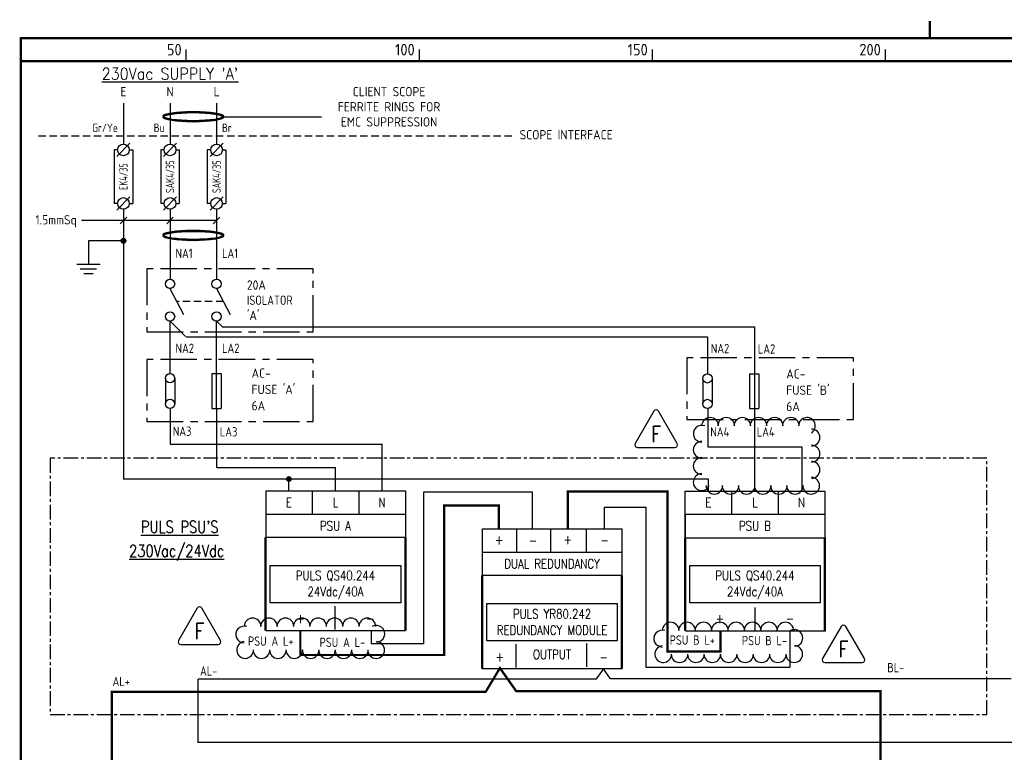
# Model space of a CAD drawing. Extents: x 0 to 408, y 0 to 275.
# Tile 1 of 2: x 14 to 225, y 118 to 275. Entities that reach past the tile are written whole.
import ezdxf
from ezdxf.enums import TextEntityAlignment as Align

# ---------------------------------------------------------------- set-up
doc = ezdxf.new("R2010")
doc.units = 0
doc.header["$LTSCALE"] = 0.25
doc.header["$MEASUREMENT"] = 0
doc.linetypes.add('CENTER', pattern=[2, 1.25, -0.25, 0.25, -0.25])
doc.linetypes.add('HIDDEN', pattern=[9.524999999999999, 6.35, -3.175])
doc.layers.get('0').update_dxf_attribs({"linetype": 'CONTINUOUS'})
for name, color, linetype in [('00-DRG_FRAME', 12, 'CONTINUOUS'), ('01-DRAW', 7, 'CONTINUOUS'), ('02-TEXT', 2, 'CONTINUOUS'), ('035', 7, 'CONTINUOUS'), ('035-TEXT', 2, 'CONTINUOUS'), ('CATALOGUE', 2, 'CONTINUOUS'), ('LOCATION', 2, 'CONTINUOUS'), ('RECORD', 2, 'CONTINUOUS'), ('SNA', 2, 'CONTINUOUS'), ('TECHDATA', 2, 'CONTINUOUS'), ('TEXT', 2, 'CONTINUOUS'), ('TPOL', 3, 'CONTINUOUS'), ('ZONE', 2, 'CONTINUOUS')]:
    doc.layers.add(name, color=color, linetype=linetype)
doc.styles.add('CATALOGU', font='ROMANS.shx', dxfattribs={"width": 0.8, "height": 2.5})
doc.styles.add('ISO', font='iso.shx', dxfattribs={"height": 2.5})
doc.styles.add('LOCATION', font='ROMANS.shx', dxfattribs={"width": 0.8, "height": 2.5})
doc.styles.add('PINS', font='ROMANS.shx', dxfattribs={"width": 0.8, "height": 2.5})
doc.styles.add('REFERENC', font='ROMANS.shx', dxfattribs={"width": 0.8, "height": 2.5})
doc.styles.add('ROMAND', font='ROMAND')
doc.styles.add('ROMANS', font='romans.shx', dxfattribs={"width": 0.8})
doc.styles.add('SYMBOL', font='romans.shx', dxfattribs={"width": 0.8})
doc.styles.add('TECHDATA', font='ROMANS.shx', dxfattribs={"width": 0.8, "height": 2.5})
doc.styles.add('ZONE', font='ROMANS.shx', dxfattribs={"width": 0.8, "height": 2.5})

# ---------------------------------------------------------------- blocks, each defined once
blk = doc.blocks.new('H41-51-ISOL')
at = {"layer": '035'}
for p, q in [((-0.0548128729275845, -1.998663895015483), (2.870187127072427, -7.598663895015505)), ((10, -1.999999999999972), (12.92500000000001, -7.599999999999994))]:
    blk.add_line(p, q, dxfattribs=at)
at = {"layer": '035', "color": 6, "linetype": 'CENTER', "ltscale": 25}
blk.add_lwpolyline([(-5, -11.24999999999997), (30.75, -11.24999999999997), (30.75, 2.250000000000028), (-5, 2.250000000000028)], close=True, dxfattribs=at)
at = {"layer": '035'}
for centre in [(0, -1), (10, -1), (0, -8), (10, -8)]:
    blk.add_circle(centre, 1, dxfattribs=at)
at = {"layer": '035-TEXT', "color": 3, "linetype": 'HIDDEN'}
blk.add_line((11.46198577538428, -4.798663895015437), (1.40768712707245, -4.798663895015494), dxfattribs=at)
at = {"layer": '035-TEXT', "color": 4, "style": 'ISO', "width": 0.9}
blk.add_text('ISOLATOR', height=2, dxfattribs=at).set_placement((16.5, -5.499999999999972))
at = {"layer": '035-TEXT', "color": 4, "style": 'ISO'}
for tag, p in [('RATING', (16.5, -2.249999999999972)), ('ISOLATOR', (16.5, -8.749999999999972))]:
    blk.add_attdef(tag, p, '', height=2, dxfattribs=at)
blk = doc.blocks.new('EARTH')
for p, q in [((-0.5, 0), (0.5, 0)), ((-0.3500000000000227, -0.1999999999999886), (0.3500000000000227, -0.1999999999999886)), ((-0.1999999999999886, -0.3999999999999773), (0.2000000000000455, -0.3999999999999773))]:
    blk.add_line(p, q)
blk = doc.blocks.new('DOT')
for radius in [0.75, 0.65, 0.55, 0.4500000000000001, 0.3500000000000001, 0.2500000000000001, 0.1500000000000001, 0.0500000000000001]:
    blk.add_circle((0, 0), radius)
blk = doc.blocks.new('POWECMOD')
for p, q in [((1, -1), (29, -1)), ((1, -9), (1, -1)), ((29, -1), (29, -9)), ((29, -9), (1, -9))]:
    blk.add_line(p, q)
at = {"layer": 'CATALOGUE', "style": 'CATALOGU', "width": 0.8, "flags": 1}
blk.add_attdef('CATALOGUE', (30, -4), '', height=1, dxfattribs=at)
at = {"layer": 'LOCATION', "style": 'LOCATION', "width": 0.8, "flags": 1}
blk.add_attdef('LOCATION', (30, -7), '', height=1, dxfattribs=at)
at = {"layer": 'RECORD', "style": 'REFERENC', "width": 0.8, "flags": 1}
blk.add_attdef('RECORD', (30, -5.5), '', height=1, dxfattribs=at)
at = {"layer": 'SNA', "style": 'SYMBOL', "width": 0.8, "flags": 1}
blk.add_attdef('SNA', (30, -2.5), '', height=1, dxfattribs=at)
at = {"layer": 'TECHDATA', "style": 'TECHDATA', "width": 0.8}
for tag, p in [('TECHDATA01', (15, -3.25)), ('TECHDATA02', (15, -6.75))]:
    blk.add_attdef(tag, text='', height=2, dxfattribs=at).set_placement(p, align=Align.MIDDLE)
at = {"layer": 'ZONE', "style": 'ZONE', "width": 0.8, "flags": 1}
blk.add_attdef('ZONE', (30, -8.5), '', height=1, dxfattribs=at)
blk = doc.blocks.new('TRI-D')
at = {"layer": '01-DRAW'}
blk.add_lwpolyline([(-0.2598076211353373, 2.55000000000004), (-2.338268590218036, -1.050000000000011, 0.5773502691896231), (-2.078460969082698, -1.500000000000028), (2.078460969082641, -1.500000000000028, 0.5773502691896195), (2.338268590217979, -1.050000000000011), (0.2598076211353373, 2.55000000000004, 0.5773502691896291)], format="xyb", close=True, dxfattribs=at)
at = {"layer": '02-TEXT', "color": 2, "style": 'ROMANS', "width": 0.7999999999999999}
blk.add_text('F', height=1.8, dxfattribs=at).set_placement((0, 0), align=Align.MIDDLE)
blk = doc.blocks.new('*U22')
at = {"color": 0, "linetype": 'ByBlock', "lineweight": -2}
for centre, start, end in [((-11.77903194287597, 4.740673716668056), 67.53970903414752, 270), ((-9.979031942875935, 6.404133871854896), 0, 180), ((-6.51557178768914, 6.404133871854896), 0, 180), ((-3.052111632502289, 6.404133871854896), 0, 180), ((0.4113485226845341, 6.404133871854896), 0, 180), ((3.874808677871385, 6.404133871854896), 0, 180), ((7.338268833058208, 6.404133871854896), 0, 180), ((10.80172898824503, 6.404133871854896), 302.8844177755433, 180), ((11.77903194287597, 3.917976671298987), 270, 90), ((-11.77903194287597, 1.277213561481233), 90, 270), ((11.77903194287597, 0.4545165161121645), 270, 90), ((-11.77903194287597, -2.18624659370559), 90, 270), ((11.77903194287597, -3.008943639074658), 270, 90), ((-11.77903194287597, -5.649706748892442), 90, 335.2205681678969), ((11.71076202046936, -6.404133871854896), 180, 87.82637953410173), ((-9.069998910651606, -6.404133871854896), 180, 0), ((-5.606538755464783, -6.404133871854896), 180, 0), ((-2.143078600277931, -6.404133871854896), 180, 0), ((1.320381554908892, -6.404133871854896), 180, 0), ((4.783841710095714, -6.404133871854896), 180, 0), ((8.247301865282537, -6.404133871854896), 180, 0)]:
    blk.add_arc(centre, 1.8, start, end, dxfattribs=at)
blk = doc.blocks.new('*U23')
at = {"color": 0, "linetype": 'ByBlock', "lineweight": -2}
for centre, start, end in [((-12.38058214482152, 2.515909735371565), 0, 180), ((-8.8655312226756, 2.515909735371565), 0, 180), ((-5.350480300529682, 2.515909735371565), 0, 180), ((-1.835429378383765, 2.515909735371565), 0, 180), ((1.679621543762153, 2.515909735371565), 0, 180), ((5.19467246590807, 2.515909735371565), 0, 180), ((8.709723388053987, 2.515909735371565), 0, 180), ((12.2247743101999, 2.515909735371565), 0, 180), ((-14.18058214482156, 0.8008588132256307), 72.32726803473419, 270), ((14.18058214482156, 0.9566666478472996), 270, 119.9746935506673), ((-13.98229977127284, -2.515909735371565), 96.3243587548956, 0), ((14.1381076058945, -2.515909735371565), 180, 88.64786793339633), ((-10.46724884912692, -2.515909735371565), 180, 0), ((-6.952197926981, -2.515909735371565), 180, 0), ((-3.437147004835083, -2.515909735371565), 180, 0), ((0.0779039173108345, -2.515909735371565), 180, 0), ((3.592954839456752, -2.515909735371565), 180, 0), ((7.108005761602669, -2.515909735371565), 180, 0), ((10.62305668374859, -2.515909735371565), 180, 0)]:
    blk.add_arc(centre, 1.8, start, end, dxfattribs=at)
blk = doc.blocks.new('*U24')
at = {"color": 0, "linetype": 'ByBlock', "lineweight": -2}
for centre, start, end in [((-12.38058214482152, 2.515909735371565), 0, 180), ((-8.8655312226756, 2.515909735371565), 0, 180), ((-5.350480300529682, 2.515909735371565), 0, 180), ((-1.835429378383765, 2.515909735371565), 0, 180), ((1.679621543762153, 2.515909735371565), 0, 180), ((5.19467246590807, 2.515909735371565), 0, 180), ((8.709723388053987, 2.515909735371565), 0, 180), ((12.2247743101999, 2.515909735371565), 0, 180), ((-14.18058214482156, 0.8008588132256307), 72.32726803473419, 270), ((14.18058214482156, 0.9566666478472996), 270, 119.9746935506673), ((-13.98229977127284, -2.515909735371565), 96.3243587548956, 0), ((14.1381076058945, -2.515909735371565), 180, 88.64786793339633), ((-10.46724884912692, -2.515909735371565), 180, 0), ((-6.952197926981, -2.515909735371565), 180, 0), ((-3.437147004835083, -2.515909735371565), 180, 0), ((0.0779039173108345, -2.515909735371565), 180, 0), ((3.592954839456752, -2.515909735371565), 180, 0), ((7.108005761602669, -2.515909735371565), 180, 0), ((10.62305668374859, -2.515909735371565), 180, 0)]:
    blk.add_arc(centre, 1.8, start, end, dxfattribs=at)

msp = doc.modelspace()

# ---------------------------------------------------------------- hatches: boundary and pattern name
at = {"layer": '035'}
h = msp.add_hatch(dxfattribs=at)
h.set_pattern_fill('ANSI31', color=256, scale=1.400296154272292, style=0)
h.set_pattern_definition([(45, (-126.9708869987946, 0.8325379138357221), (-0.1237698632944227, 0.1237698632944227), [])])
edge = h.paths.add_edge_path()
edge.add_ellipse((51.5, 254.7554272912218), major_axis=(-6.5, 0), ratio=0.1529112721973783, start_angle=186.9188041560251, end_angle=356.3932740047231)
edge.add_line((45.49054833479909, 255.1342181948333), (45.49054833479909, 254.8733636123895))
edge.add_ellipse((51.5, 254.4945727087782), major_axis=(-6.5, 0), ratio=0.1529112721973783, start_angle=186.9188041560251, end_angle=356.3932740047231, ccw=False)
edge.add_line((56.59156986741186, 255.1124159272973), (56.59156986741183, 255.373270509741))
edge = h.paths.add_edge_path()
edge.add_ellipse((51.5, 254.4945727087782), major_axis=(-6.5, 0), ratio=0.1529112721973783, start_angle=3.606725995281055, end_angle=173.0811958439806)
edge.add_line((56.59156986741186, 253.876729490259), (56.59156986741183, 254.1375840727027))
edge.add_ellipse((51.5, 254.7554272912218), major_axis=(-6.5, 0), ratio=0.1529112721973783, start_angle=3.6067259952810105, end_angle=173.0811958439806, ccw=False)
edge.add_line((45.49054833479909, 254.3766363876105), (45.49054833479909, 254.1157818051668))
edge = h.paths.add_edge_path()
edge.add_ellipse((51.5, 254.7554272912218), major_axis=(-6.5, 0), ratio=0.1529112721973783, start_angle=1.1595521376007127, end_angle=3.6067259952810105, ccw=False)
edge.add_ellipse((51.5, 254.4945727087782), major_axis=(-6.5, 0), ratio=0.1529112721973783, start_angle=358.840447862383, end_angle=360)
edge.add_ellipse((51.5, 254.4945727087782), major_axis=(-6.5, 0), ratio=0.1529112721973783, start_angle=0, end_angle=3.606725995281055)
edge.add_line((45.49054833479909, 254.1157818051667), (45.49054833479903, 254.3766363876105))
edge = h.paths.add_edge_path()
edge.add_ellipse((51.5, 254.7554272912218), major_axis=(-6.5, 0), ratio=0.1529112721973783, start_angle=356.3932740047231, end_angle=360)
edge.add_ellipse((51.5, 254.7554272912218), major_axis=(-6.5, 0), ratio=0.1529112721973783, start_angle=0, end_angle=1.159552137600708)
edge.add_ellipse((51.5, 254.4945727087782), major_axis=(-6.5, 0), ratio=0.1529112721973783, start_angle=356.3932740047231, end_angle=358.840447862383, ccw=False)
edge.add_line((45.49054833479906, 254.8733636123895), (45.49054833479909, 255.1342181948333))
edge = h.paths.add_edge_path()
edge.add_ellipse((51.5, 254.4945727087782), major_axis=(-6.5, 0), ratio=0.1529112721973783, start_angle=173.0811958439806, end_angle=180.0000000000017)
edge.add_ellipse((51.5, 254.4945727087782), major_axis=(-6.5, 0), ratio=0.1529112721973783, start_angle=180.0000000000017, end_angle=181.1595521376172)
edge.add_ellipse((51.5, 254.7554272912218), major_axis=(-6.5, 0), ratio=0.1529112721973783, start_angle=173.0811958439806, end_angle=178.8404478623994, ccw=False)
edge.add_line((56.59156986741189, 254.1375840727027), (56.59156986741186, 253.8767294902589))
edge = h.paths.add_edge_path()
edge.add_ellipse((51.5, 254.7554272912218), major_axis=(-6.5, 0), ratio=0.1529112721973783, start_angle=180.0000000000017, end_angle=186.9188041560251)
edge.add_line((56.59156986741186, 255.373270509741), (56.59156986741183, 255.1124159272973))
edge.add_ellipse((51.5, 254.4945727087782), major_axis=(-6.5, 0), ratio=0.1529112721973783, start_angle=181.1595521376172, end_angle=186.9188041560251, ccw=False)
edge.add_ellipse((51.5, 254.7554272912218), major_axis=(-6.5, 0), ratio=0.1529112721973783, start_angle=178.8404478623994, end_angle=180.0000000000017)
h = msp.add_hatch(dxfattribs=at)
h.set_pattern_fill('ANSI31', color=256, scale=1.400296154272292, style=0)
h.set_pattern_definition([(45, (-126.9708869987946, -24.63513487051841), (-0.1237698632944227, 0.1237698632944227), [])])
edge = h.paths.add_edge_path()
edge.add_ellipse((51.5, 229.2877545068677), major_axis=(-6.5, 0), ratio=0.1529112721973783, start_angle=186.9188041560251, end_angle=356.3932740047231)
edge.add_line((45.49054833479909, 229.6665454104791), (45.49054833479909, 229.4056908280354))
edge.add_ellipse((51.5, 229.026899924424), major_axis=(-6.5, 0), ratio=0.1529112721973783, start_angle=186.9188041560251, end_angle=356.3932740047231, ccw=False)
edge.add_line((56.59156986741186, 229.6447431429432), (56.59156986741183, 229.9055977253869))
edge = h.paths.add_edge_path()
edge.add_ellipse((51.5, 229.026899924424), major_axis=(-6.5, 0), ratio=0.1529112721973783, start_angle=3.606725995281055, end_angle=173.0811958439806)
edge.add_line((56.59156986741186, 228.4090567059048), (56.59156986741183, 228.6699112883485))
edge.add_ellipse((51.5, 229.2877545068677), major_axis=(-6.5, 0), ratio=0.1529112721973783, start_angle=3.6067259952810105, end_angle=173.0811958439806, ccw=False)
edge.add_line((45.49054833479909, 228.9089636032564), (45.49054833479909, 228.6481090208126))
edge = h.paths.add_edge_path()
edge.add_ellipse((51.5, 229.2877545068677), major_axis=(-6.5, 0), ratio=0.1529112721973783, start_angle=1.1595521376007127, end_angle=3.6067259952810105, ccw=False)
edge.add_ellipse((51.5, 229.026899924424), major_axis=(-6.5, 0), ratio=0.1529112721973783, start_angle=358.840447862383, end_angle=360)
edge.add_ellipse((51.5, 229.026899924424), major_axis=(-6.5, 0), ratio=0.1529112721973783, start_angle=0, end_angle=3.606725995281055)
edge.add_line((45.49054833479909, 228.6481090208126), (45.49054833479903, 228.9089636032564))
edge = h.paths.add_edge_path()
edge.add_ellipse((51.5, 229.2877545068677), major_axis=(-6.5, 0), ratio=0.1529112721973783, start_angle=356.3932740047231, end_angle=360)
edge.add_ellipse((51.5, 229.2877545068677), major_axis=(-6.5, 0), ratio=0.1529112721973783, start_angle=0, end_angle=1.159552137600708)
edge.add_ellipse((51.5, 229.026899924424), major_axis=(-6.5, 0), ratio=0.1529112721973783, start_angle=356.3932740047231, end_angle=358.840447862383, ccw=False)
edge.add_line((45.49054833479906, 229.4056908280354), (45.49054833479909, 229.6665454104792))
edge = h.paths.add_edge_path()
edge.add_ellipse((51.5, 229.026899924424), major_axis=(-6.5, 0), ratio=0.1529112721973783, start_angle=173.0811958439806, end_angle=180.0000000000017)
edge.add_ellipse((51.5, 229.026899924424), major_axis=(-6.5, 0), ratio=0.1529112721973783, start_angle=180.0000000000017, end_angle=181.1595521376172)
edge.add_ellipse((51.5, 229.2877545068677), major_axis=(-6.5, 0), ratio=0.1529112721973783, start_angle=173.0811958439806, end_angle=178.8404478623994, ccw=False)
edge.add_line((56.59156986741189, 228.6699112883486), (56.59156986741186, 228.4090567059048))
edge = h.paths.add_edge_path()
edge.add_ellipse((51.5, 229.2877545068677), major_axis=(-6.5, 0), ratio=0.1529112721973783, start_angle=180.0000000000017, end_angle=186.9188041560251)
edge.add_line((56.59156986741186, 229.9055977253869), (56.59156986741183, 229.6447431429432))
edge.add_ellipse((51.5, 229.026899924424), major_axis=(-6.5, 0), ratio=0.1529112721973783, start_angle=181.1595521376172, end_angle=186.9188041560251, ccw=False)
edge.add_ellipse((51.5, 229.2877545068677), major_axis=(-6.5, 0), ratio=0.1529112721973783, start_angle=178.8404478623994, end_angle=180.0000000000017)

# ---------------------------------------------------------------- linework, layer by layer
for p, q in [((46.50993251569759, 210.78367308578), (49.85603124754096, 207.4682725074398)), ((56.55413201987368, 210.704768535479), (57.67833197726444, 209.5805685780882)), ((57.7040966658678, 209.5650106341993), (171.8752717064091, 209.5650106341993)), ((171.8752717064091, 209.5650106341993), (171.8752717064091, 174.2437385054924)), ((49.93214592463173, 207.4032458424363), (161.8244820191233, 207.4032458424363)), ((161.8244820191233, 207.4032458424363), (161.8244820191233, 199.4293189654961)), ((161.8992823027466, 191.9508275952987), (161.8992823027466, 183.7816412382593)), ((46.51308141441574, 184.3519737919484), (92.06914121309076, 184.3519737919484)), ((92.04106317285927, 174.353448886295), (92.04106317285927, 184.3534488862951)), ((161.8992823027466, 183.7816412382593), (182.0599348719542, 183.7816412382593)), ((182.0599348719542, 183.7816412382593), (182.0599348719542, 174.2634149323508)), ((56.52067945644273, 179.3481747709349), (82.06154317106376, 179.3481747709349)), ((82.04106317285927, 174.353448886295), (82.04106317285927, 179.353448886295)), ((162.0410631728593, 176.853448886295), (36.49999999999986, 176.853448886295)), ((72.00789860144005, 174.3696884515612), (72.00789860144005, 176.853448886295)), ((162.0410631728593, 174.353448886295), (162.0410631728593, 176.853448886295)), ((67.03100654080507, 174.3613034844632), (67.03100654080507, 163.8011386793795)), ((67.04896177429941, 174.3696884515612), (76.96683542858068, 174.3696884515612)), ((76.9999999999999, 174.353448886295), (76.9999999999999, 169.353448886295)), ((77.04751967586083, 174.3381345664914), (97.00131945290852, 174.3381345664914)), ((86.9999999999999, 174.353448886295), (86.9999999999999, 169.353448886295)), ((97.00131945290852, 174.3381345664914), (97.00131945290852, 162.9222587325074)), ((100.9560254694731, 141.6217318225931), (100.9560254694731, 174.1181368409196)), ((100.9560254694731, 174.1181368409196), (124.2304777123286, 174.1181368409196)), ((124.2304777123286, 174.1181368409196), (124.2304777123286, 166.0672256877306)), ((156.9935797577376, 163.690339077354), (156.9935797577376, 174.2907952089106)), ((156.9935797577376, 174.2907952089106), (187.0202111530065, 174.2907952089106)), ((166.9999999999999, 174.353448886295), (166.9999999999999, 169.353448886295)), ((176.9999999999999, 174.353448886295), (176.9999999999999, 169.353448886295)), ((187.0202111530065, 174.2907952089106), (187.0202111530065, 162.8749193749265)), ((66.9999999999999, 169.353448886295), (96.9999999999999, 169.353448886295)), ((139.7531258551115, 166.129709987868), (139.7531258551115, 170.8138764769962)), ((139.7531258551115, 170.8138764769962), (148.5593588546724, 170.8138764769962)), ((148.5593588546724, 170.8138764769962), (148.5593588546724, 136.5257777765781)), ((156.9935797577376, 169.3503111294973), (156.9935797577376, 163.690339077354)), ((156.9999999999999, 169.353448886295), (186.9999999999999, 169.353448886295)), ((113.5042019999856, 166.2110097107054), (113.5042019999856, 155.6508449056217)), ((113.5143963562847, 166.2178028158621), (143.4930618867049, 166.2178028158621)), ((139.846809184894, 166.129709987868), (120.8290932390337, 166.129709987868)), ((120.85380955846, 166.263112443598), (120.85380955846, 161.263112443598)), ((128.1177144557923, 166.2472051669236), (128.1177144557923, 161.2472051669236)), ((135.7755569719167, 166.2338532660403), (135.7755569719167, 161.2338532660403)), ((143.4745149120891, 166.1878407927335), (143.4745149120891, 154.7719649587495)), ((67.04214005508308, 164.3964596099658), (97.02080558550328, 164.3964596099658)), ((157.0362993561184, 164.2704262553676), (187.1588624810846, 164.2704262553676)), ((113.4731954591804, 161.2031551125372), (143.4731954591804, 161.2031551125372)), ((113.5153355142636, 156.2461658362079), (143.4940010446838, 156.2461658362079)), ((81.87551349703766, 149.5944473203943), (81.87551349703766, 144.5944473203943)), ((171.9999999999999, 149.353448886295), (171.9999999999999, 144.353448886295)), ((67.0267057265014, 144.3766335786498), (97.0053712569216, 144.3766335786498)), ((89.68474985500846, 144.2565754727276), (89.68474985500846, 141.621731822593)), ((157.0742440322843, 144.3464792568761), (187.1278562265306, 144.3464792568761)), ((179.5628731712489, 136.4933539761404), (179.5628731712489, 144.311789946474)), ((89.68474985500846, 141.621731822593), (100.9560254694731, 141.6217318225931)), ((135.8703353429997, 141.5734384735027), (135.8703353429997, 136.5734384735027)), ((120.668708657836, 141.4536737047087), (120.668708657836, 136.4536737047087)), ((113.4999011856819, 136.2263398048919), (143.4785667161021, 136.2263398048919)), ((138, 134), (139.6059186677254, 136.1874408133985)), ((141, 134.0000000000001), (139.5022986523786, 136.1346369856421)), ((148.5593588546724, 136.5257777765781), (179.4748576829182, 136.5257777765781)), ((52.49851042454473, 133.973676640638), (52.49851042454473, 120.3897437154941)), ((227, 134), (141, 134.0000000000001))]:
    msp.add_line(p, q)
at = {"lineweight": -2}
msp.add_line((52.51789530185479, 134), (138, 134), dxfattribs=at)
at = {"color": 6, "linetype": 'CENTER', "ltscale": 10}
msp.add_lwpolyline([(20.78223812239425, 126.353448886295), (221.7836381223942, 126.353448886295), (221.7836381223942, 181.353448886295), (20.78223812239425, 181.353448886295)], close=True, dxfattribs=at)
at = {"const_width": 0.625}
msp.add_lwpolyline([(71.69539860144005, 176.8811920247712, 1), (72.32039860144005, 176.8811920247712, 1)], format="xyb", close=True, dxfattribs=at)
at = {"const_width": 0.5}
for points in [[(131.8837261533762, 166.129709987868), (131.8837261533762, 174.1864763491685), (153.2435253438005, 174.1864763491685), (153.2435253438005, 139.8983776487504), (164.5792082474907, 139.8983776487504), (164.5792082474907, 144.3014941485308)], [(66.9999999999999, 164.353448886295), (66.9999999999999, 144.353448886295)], [(96.9999999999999, 164.353448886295), (96.9999999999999, 144.353448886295)], [(156.9999999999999, 164.353448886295), (156.9999999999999, 144.353448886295)], [(186.9999999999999, 164.353448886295), (186.9999999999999, 144.353448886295)], [(113.4731954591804, 156.2031551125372), (113.4731954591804, 136.2031551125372)], [(143.4731954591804, 156.2031551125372), (143.4731954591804, 136.2031551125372)]]:
    msp.add_lwpolyline(points, dxfattribs=at)
at = {"lineweight": 80, "const_width": 0.5}
msp.add_lwpolyline([(74.46120876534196, 144.2565754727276), (74.46120876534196, 139.1332683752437), (105.3474315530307, 139.1332683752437), (105.3474315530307, 171.1905327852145), (117.0578477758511, 171.1905327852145), (117.0578477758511, 166.2136058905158)], dxfattribs=at)
at = {"lineweight": -2, "const_width": 0.5}
msp.add_lwpolyline([(186.3773748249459, 105.006740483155), (189.304978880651, 107.9343445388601), (198.9660722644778, 107.9343445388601), (198.9660722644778, 131.3551769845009), (120.7990439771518, 131.3551769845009), (117.2859191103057, 136.3321038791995), (114.2119348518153, 131.2087967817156), (33.99999999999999, 131.2087967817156), (33.99999999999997, 108), (43.99999999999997, 108), (47, 105)], dxfattribs=at)
at = {"layer": '00-DRG_FRAME'}
for p, q in [((50, 266.5), (50, 269)), ((100, 266.5), (100, 269)), ((150, 266.5), (150, 269)), ((200, 266.5), (200, 269))]:
    msp.add_line(p, q, dxfattribs=at)
at = {"layer": '00-DRG_FRAME', "const_width": 0.5}
for points in [[(209.5, 271.5), (209.5, 275.18)], [(209.5, 271.5), (209.5, 275.18)], [(14.5, 266.5), (404.4999999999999, 266.5)]]:
    msp.add_lwpolyline(points, dxfattribs=at)
msp.add_lwpolyline([(14.5, 0.5), (404.5, 0.5), (404.5, 271.5), (14.5, 271.5)], close=True, dxfattribs=at)
at = {"layer": '035'}
for p, q in [((36.5, 257.5), (36.5, 248.75)), ((46.5, 257.5), (46.5, 248.75)), ((56.5, 257.5), (56.5, 248.75)), ((45, 254.7554272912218), (45, 254.4945727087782)), ((58, 254.7554272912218), (58, 254.4945727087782)), ((34.5, 247.5), (34.5, 236)), ((35.25, 247.5), (34.5, 247.5)), ((37.91421356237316, 248.9142135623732), (35.08578643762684, 246.0857864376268)), ((37.75, 247.5), (38.5, 247.5)), ((38.5, 247.5), (38.5, 236)), ((45.25, 247.5), (44.5, 247.5)), ((44.5, 247.5), (44.5, 236)), ((47.91421356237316, 248.9142135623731), (45.08578643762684, 246.0857864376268)), ((47.75, 247.5), (48.5, 247.5)), ((48.5, 247.5), (48.5, 236)), ((54.5, 247.5), (54.5, 236)), ((55.25, 247.5), (54.5, 247.5)), ((57.91421356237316, 248.9142135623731), (55.08578643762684, 246.0857864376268)), ((57.75, 247.5), (58.5, 247.5)), ((58.5, 247.5), (58.5, 236)), ((37.91421356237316, 237.4142135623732), (35.08578643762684, 234.5857864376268)), ((47.91421356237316, 237.4142135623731), (45.08578643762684, 234.5857864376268)), ((57.91421356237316, 237.4142135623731), (55.08578643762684, 234.5857864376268)), ((35.25, 236), (34.5, 236)), ((36.49999999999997, 234.75), (36.49999999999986, 176.853448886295)), ((37.75, 236), (38.5, 236)), ((45.25, 236), (44.5, 236)), ((46.5, 234.75), (46.5, 219.75)), ((47.75, 236), (48.5, 236)), ((55.25, 236), (54.5, 236)), ((56.5, 234.75), (56.5, 219.75)), ((57.75, 236), (58.5, 236)), ((45, 229.2877545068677), (45, 229.026899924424)), ((58, 229.2877545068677), (58, 229.026899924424)), ((29, 228), (29, 223)), ((36.49999999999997, 228), (29, 228)), ((46.5, 199.5), (46.5, 210.75)), ((56.5, 192), (56.5, 210.75)), ((55.5, 199.5), (55.5, 192)), ((55.5, 199.5), (57.5, 199.5)), ((57.5, 199.5), (57.5, 192)), ((170.8092178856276, 199.4868507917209), (170.8092178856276, 191.9868507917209)), ((170.8092178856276, 199.4868507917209), (172.8092178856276, 199.4868507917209)), ((172.8092178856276, 199.4868507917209), (172.8092178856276, 191.9868507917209)), ((45.5, 198.5), (45.5, 193)), ((47.5, 198.5), (47.5, 193)), ((160.8092178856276, 198.4868507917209), (160.8092178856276, 192.9868507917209)), ((162.8092178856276, 198.4868507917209), (162.8092178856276, 192.9868507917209)), ((46.5, 192), (46.49999999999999, 184.353448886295)), ((55.5, 192), (57.5, 192)), ((56.5, 192), (56.50000000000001, 179.3534488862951)), ((170.8092178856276, 191.9868507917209), (172.8092178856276, 191.9868507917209)), ((52.50000000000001, 120.4084542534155), (233, 120.4084542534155))]:
    msp.add_line(p, q, dxfattribs=at)
at = {"layer": '035', "color": 6, "linetype": 'CENTER', "ltscale": 25}
for points in [[(157.3601343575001, 189.6214229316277), (193.1101343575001, 189.6214229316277), (193.1101343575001, 202.8714229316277), (157.3601343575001, 202.8714229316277)], [(41.5, 189.25), (77.25, 189.25), (77.25, 202.5), (41.5, 202.5)]]:
    msp.add_lwpolyline(points, close=True, dxfattribs=at)
at = {"layer": '035'}
for centre, radius in [((36.5, 247.5), 1.25), ((46.5, 247.5), 1.25), ((56.5, 247.5), 1.25), ((36.5, 236), 1.25), ((46.5, 236), 1.25), ((56.5, 236), 1.25), ((46.5, 198.5), 1), ((161.8092178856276, 198.4868507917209), 1), ((46.5, 193), 1), ((161.8092178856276, 192.9868507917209), 1)]:
    msp.add_circle(centre, radius, dxfattribs=at)
for centre in [(51.5, 254.7554272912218), (51.5, 254.4945727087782), (51.5, 229.2877545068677), (51.5, 229.026899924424)]:
    msp.add_ellipse(centre, major_axis=(-6.5, 0), ratio=0.1529112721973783, dxfattribs=at)
at = {"layer": '035-TEXT', "color": 3}
for p, q in [((58, 254.625), (79, 254.6250000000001)), ((56.49999999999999, 232.3750000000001), (27.5, 232.375)), ((35.79328621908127, 231.6682862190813), (37.20671378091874, 233.0817137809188)), ((45.79328621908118, 231.6682862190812), (47.20671378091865, 233.0817137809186)), ((55.79328621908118, 231.6682862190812), (57.20671378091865, 233.0817137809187))]:
    msp.add_line(p, q, dxfattribs=at)
at = {"layer": '035-TEXT', "color": 3, "linetype": 'HIDDEN'}
msp.add_line((18.25, 250.5), (120, 250.5), dxfattribs=at)

# ---------------------------------------------------------------- block references
at = {"xscale": 1.92, "yscale": 1.92, "zscale": 1.92}
for p in [(150.7902797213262, 186.5235437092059), (52.83824892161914, 144.2685161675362), (190.9845653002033, 140.3802920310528)]:
    msp.add_blockref('TRI-D', p, dxfattribs=at)
for name, p in [('*U22', (172.3516976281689, 181.8717910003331)), ('*U24', (76.60301561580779, 142.7310780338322)), ('*U23', (166.290642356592, 141.8459543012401))]:
    msp.add_blockref(name, p)
for p, values in [((66.9999999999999, 159.353448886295), {'TECHDATA01': 'PULS QS40.244', 'TECHDATA02': '24Vdc/40A'}), ((156.9999999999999, 159.353448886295), {'TECHDATA01': 'PULS QS40.244', 'TECHDATA02': '24Vdc/40A'}), ((113.4731954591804, 151.2031551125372), {'TECHDATA01': 'PULS YR80.242', 'TECHDATA02': 'REDUNDANCY MODULE'})]:
    msp.add_blockref('POWECMOD', p).add_auto_attribs(values)
at = {"layer": '035'}
for name, p, xscale, yscale, zscale in [('DOT', (36.49999999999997, 228), 0.7, 0.7, 0.7), ('EARTH', (29, 223), 5, 5, 5)]:
    msp.add_blockref(name, p, dxfattribs=dict(at, xscale=xscale, yscale=yscale, zscale=zscale))
at = {"layer": '035-TEXT'}
msp.add_blockref('H41-51-ISOL', (46.5, 219.75), dxfattribs=at).add_auto_attribs({'RATING': '20A', 'ISOLATOR': "'A'"})

# ---------------------------------------------------------------- texts
at = {"layer": '00-DRG_FRAME', "style": 'ISO'}
for s, p in [('50', (49, 267.75)), ('100', (99, 267.75)), ('150', (149, 267.75)), ('200', (199, 267.75))]:
    msp.add_text(s, height=2.5, dxfattribs=at).set_placement(p, align=Align.RIGHT)
at = {"layer": '035-TEXT', "style": 'ROMAND', "width": 0.9}
msp.add_text("%%U230Vac SUPPLY 'A'", height=2.5, dxfattribs=at).set_placement((46.50321515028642, 262.5788811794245), align=Align.CENTER)
at = {"layer": '035-TEXT', "color": 4, "style": 'ISO'}
for s, p in [('E', (36.50321515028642, 258.9955478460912)), ('N', (46.50321515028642, 258.9955478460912)), ('L', (56.50321515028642, 258.9955478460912)), ('CLIENT SCOPE', (93.49999999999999, 259)), ('FERRITE RINGS FOR', (93.49999999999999, 255.75)), ('EMC SUPPRESSION', (93.49999999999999, 252.5))]:
    msp.add_text(s, height=2, dxfattribs=at).set_placement(p, align=Align.CENTER)
at = {"layer": '035-TEXT', "color": 3, "style": 'ISO', "width": 0.9}
for s, p in [('Gr/Ye', (35.30894634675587, 251.3302140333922)), ('Bu', (45.30894634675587, 251.3302140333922))]:
    msp.add_text(s, height=1.8, dxfattribs=at).set_placement(p, align=Align.RIGHT)
msp.add_text('Br', height=1.8, dxfattribs=at).set_placement((57.66502617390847, 251.3258742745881))
at = {"layer": '035-TEXT', "color": 4, "style": 'ISO'}
msp.add_text('SCOPE INTERFACE', height=2, dxfattribs=at).set_placement((121.5, 249.75))
at = {"layer": '035-TEXT', "color": 3, "style": 'ISO', "width": 0.8}
for s, p in [('SAK4/35', (46.5, 241.75)), ('SAK4/35', (56.5, 241.75)), ('EK4/35', (36.5, 241.75))]:
    msp.add_text(s, height=1.8, rotation=90, dxfattribs=at).set_placement(p, align=Align.MIDDLE)
at = {"layer": '035-TEXT', "color": 4, "style": 'ISO'}
msp.add_text('1.5mmSq', height=2, dxfattribs=at).set_placement((26.5, 232.5), align=Align.MIDDLE_RIGHT)
at = {"layer": '035-TEXT', "color": 4, "style": 'ISO', "width": 0.9}
for s, p in [('NA1', (47.69280395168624, 224.3061188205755)), ('LA1', (57.66502617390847, 224.3061188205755)), ('NA2', (47.69280395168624, 203.9438811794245)), ('LA2', (57.66502617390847, 203.9438811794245)), ('NA2', (162.5341106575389, 203.883890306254)), ('LA2', (172.6234370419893, 203.7995753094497)), ('NA3', (47.10728314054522, 186.1352421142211)), ('LA3', (57.19660952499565, 186.0181379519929)), ('NA4', (162.4165010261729, 186.0049887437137)), ('LA4', (172.3887232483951, 186.0049887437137))]:
    msp.add_text(s, height=2, dxfattribs=at).set_placement(p)
at = {"layer": '035-TEXT', "color": 4, "style": 'ISO'}
for s, p in [('AC-', (64, 199.5967848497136)), ('AC-', (178.7145483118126, 199.4464042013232)), ("FUSE 'A'", (64, 196.0967848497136)), ("FUSE 'B'", (178.7145483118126, 195.9464042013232)), ('6A', (64, 192.5967848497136)), ('6A', (178.7145483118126, 192.4464042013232))]:
    msp.add_text(s, height=2, dxfattribs=at).set_placement(p, align=Align.MIDDLE_LEFT)
at = {"layer": '035-TEXT', "style": 'ISO', "width": 0.9}
for s, p in [('PSU A L+', (73.01200388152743, 142.1128928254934)), ('PSU A L-', (88.3818641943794, 141.8567274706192)), ('PSU B L+', (163.416356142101, 142.3324631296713)), ('PSU B L-', (178.9007944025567, 142.2279476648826)), ('BL-', (204.0431187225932, 136.4191499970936)), ('AL-', (56.6591811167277, 135.7029000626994)), ('AL+', (37.89305099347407, 133.451697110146))]:
    msp.add_text(s, height=2, dxfattribs=at).set_placement(p, align=Align.MIDDLE_RIGHT)
at = {"layer": 'TEXT', "style": 'ROMANS', "width": 0.8}
for s, p in [("%%UPULS PSU'S", (48.59431474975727, 165.3340348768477)), ('%%U230Vac/24Vdc', (47.92649867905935, 160.1914348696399))]:
    msp.add_text(s, height=2.567728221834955, dxfattribs=at).set_placement(p, align=Align.CENTER)
at = {"layer": 'TEXT', "color": 3, "style": 'ROMANS', "width": 0.8}
for s, p in [('PSU A', (81.9999999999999, 166.853448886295)), ('PSU B', (171.9999999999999, 166.853448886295)), ('DUAL REDUNDANCY', (128.4731954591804, 158.7031551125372)), ('OUTPUT', (128.4530858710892, 139.2549871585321))]:
    msp.add_text(s, height=2, dxfattribs=at).set_placement(p, align=Align.MIDDLE)
at = {"layer": 'TPOL', "style": 'PINS', "width": 0.8}
for tag, text, p in [('E', '21', (71.9999999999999, 172.853448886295)), ('L', '19', (81.9999999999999, 172.853448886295)), ('N', '20', (91.9999999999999, 172.853448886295)), ('E', '24', (161.9999999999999, 172.853448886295)), ('L', '19', (171.9999999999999, 172.853448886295)), ('N', '20', (181.9999999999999, 172.853448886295)), ('+', '21', (117.124732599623, 164.8202592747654)), ('-', '19', (124.3998442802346, 164.7031551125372)), ('+', '21', (131.8221470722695, 164.8874878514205)), ('-', '20', (139.7625179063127, 164.7338532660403))]:
    msp.add_attdef(tag, text=text, height=2, dxfattribs=at).set_placement(p, align=Align.TOP_CENTER)
for tag, text, p in [('+', 'X9', (74.4999999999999, 145.353448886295)), ('-', 'X10', (89.4999999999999, 145.353448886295)), ('+', 'X15', (164.4999999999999, 145.353448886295)), ('-', 'X16', (179.4999999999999, 145.353448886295)), ('+', 'X9', (117.2371042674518, 137.1431977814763)), ('-', 'X10', (139.567363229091, 137.0379342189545))]:
    msp.add_attdef(tag, text=text, height=2, dxfattribs=at).set_placement(p, align=Align.BOTTOM_CENTER)

doc.saveas('drawing.dxf')
